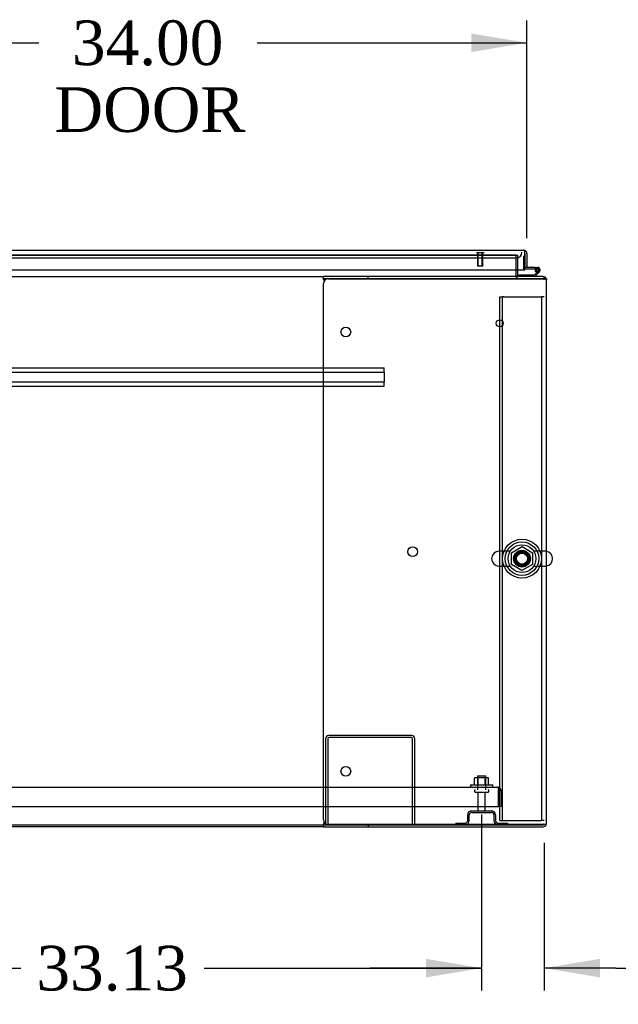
# Model space of a CAD drawing. Header units: inches. Extents: x 2 to 538, y -2 to 358.
# Tile 4 of 24: x 162 to 189, y 46 to 90. Entities that reach past the tile are written whole.
import ezdxf
from ezdxf.enums import TextEntityAlignment as Align
from ezdxf.lldxf.tags import DXFTag

# ---------------------------------------------------------------- set-up
doc = ezdxf.new("R2010")
doc.units = ezdxf.units.IN
doc.header["$MEASUREMENT"] = 0
for name, color, linetype in [('COM43135', 7, 'Continuous'), ('COM50669', 7, 'Continuous'), ('COM50677-1', 7, 'Continuous'), ('COM54746-68', 7, 'Continuous'), ('COM54926-1', 7, 'Continuous'), ('COM55738-23', 7, 'Continuous'), ('COM56145', 7, 'Continuous'), ('COM70110-4', 7, 'Continuous'), ('COM70220', 7, 'Continuous'), ('COM71189-4', 7, 'Continuous'), ('COM71190-4', 7, 'Continuous'), ('COM71196-4', 7, 'Continuous'), ('Default', 7, 'Continuous'), ('NTS166105', 7, 'Continuous'), ('NTS18024', 7, 'Continuous'), ('SCS86414', 7, 'Continuous'), ('STD26089', 7, 'Continuous'), ('STD26258', 7, 'Continuous'), ('WAF25059', 7, 'Continuous'), ('WAF25377', 7, 'Continuous'), ('WAM254785', 7, 'Continuous')]:
    doc.layers.add(name, color=color, linetype=linetype)
doc.styles.add('SEACAD_Times_New_Roman', font='times.ttf')
tags = doc.linetypes.add('HIDDEN2', pattern=[0.1875, 0.125, -0.0625]).pattern_tags.tags
tags[6:7] = [DXFTag(74, 4), DXFTag(75, 0), DXFTag(340, '0'), DXFTag(46, 0.0), DXFTag(50, 0.0), DXFTag(44, 0.0), DXFTag(45, 0.0)]
tags[4:5] = [DXFTag(74, 4), DXFTag(75, 0), DXFTag(340, '0'), DXFTag(46, 0.0), DXFTag(50, 0.0), DXFTag(44, 0.0), DXFTag(45, 0.0)]
doc.dimstyles.new('HAMMOND_(STH_-_540x360)', dxfattribs={"dimtxt": 2, "dimasz": 2.5, "dimexe": 1, "dimexo": 1, "dimgap": 0.5, "dimtad": 0, "dimtih": 1, "dimtoh": 1, "dimzin": 0, "dimdsep": 46, "dimtxsty": 'SEACAD_Times_New_Roman', "dimblk1": '_SE_FILLED', "dimblk2": '_SE_FILLED', "dimsah": 1, "dimcen": 1, "dimadec": 0, "dimazin": 0, "dimtfac": 0.8, "dimtofl": 0, "dimtmove": 0, "dimatfit": 3, "dimfxl": 1, "dimtolj": 1, "dimtzin": 0, "dimarcsym": 0})

# ---------------------------------------------------------------- blocks, each defined once
blk = doc.blocks.new('SE1')
at = {"layer": 'COM43135', "color": 7, "linetype": 'HIDDEN2'}
for p, q in [((115.732, 55.683), (183.362, 55.683)), ((183.362, 55.683), (183.362, 55.683)), ((183.362, 55.683), (183.362, 55.683)), ((183.362, 55.683), (183.362, 55.683)), ((183.422, 55.498), (183.422, 55.648)), ((183.422, 55.581), (183.471, 55.648)), ((183.422, 55.498), (183.422, 55.581)), ((183.422, 54.808), (183.422, 55.498)), ((183.422, 55.498), (183.422, 55.498)), ((183.422, 55.498), (183.422, 54.808)), ((183.547, 55.498), (183.547, 54.808)), ((115.672, 54.808), (183.422, 54.808)), ((183.547, 54.808), (183.422, 54.808))]:
    blk.add_line(p, q, dxfattribs=at)
for start, end in [(89.9411, 90), (53.806, 89.8792), (0, 53.806)]:
    blk.add_arc((183.362, 55.498), 0.185, start, end, dxfattribs=at)
blk.add_open_spline([(183.422, 55.648), (183.412, 55.659), (183.402, 55.668), (183.387, 55.677), (183.382, 55.68), (183.372, 55.683), (183.367, 55.683), (183.362, 55.683)], degree=3, knots=[0, 0, 0, 0, 0.5, 0.5, 0.75, 0.75, 1, 1, 1, 1], dxfattribs=at)
at = {"layer": 'COM50669', "color": 7, "linetype": 'HIDDEN2'}
for p, q in [((179.529, 57.996), (175.815, 57.996)), ((179.529, 57.901), (175.815, 57.901)), ((175.672, 57.853), (175.672, 53.996)), ((175.767, 57.853), (175.767, 53.996)), ((179.577, 53.996), (179.577, 57.853)), ((179.672, 53.996), (179.672, 57.853))]:
    blk.add_line(p, q, dxfattribs=at)
for centre, radius, start, end in [((175.815, 57.853), 0.143, 90, 180), ((175.815, 57.853), 0.048, 90, 180), ((179.529, 57.853), 0.143, 0, 90), ((179.529, 57.853), 0.048, 0, 90)]:
    blk.add_arc(centre, radius, start, end, dxfattribs=at)
at = {"layer": 'COM50677-1', "color": 7, "linetype": 'HIDDEN2'}
for p, q in [((183.483, 77.684), (183.608, 77.684)), ((183.483, 54.184), (183.483, 77.684)), ((183.608, 54.184), (183.608, 77.684)), ((183.668, 77.684), (183.608, 77.684)), ((183.668, 77.684), (185.298, 77.684)), ((185.298, 77.684), (185.358, 77.684)), ((185.358, 77.684), (185.358, 54.184)), ((185.483, 77.684), (185.358, 77.684)), ((183.483, 54.184), (183.608, 54.184)), ((183.608, 54.184), (183.668, 54.184)), ((183.668, 54.184), (185.298, 54.184)), ((185.298, 54.184), (185.358, 54.184)), ((185.483, 54.184), (185.358, 54.184))]:
    blk.add_line(p, q, dxfattribs=at)
blk.add_circle((184.483, 65.934), 0.375, dxfattribs=at)
at = {"layer": 'COM54746-68', "color": 7, "linetype": 'HIDDEN2'}
for p, q in [((184.546, 79.492), (184.546, 78.967)), ((184.608, 79.492), (184.546, 79.492)), ((184.571, 78.942), (184.608, 78.942)), ((185.133, 78.892), (185.072, 78.898)), ((185.085, 78.942), (185.188, 78.942)), ((185.126, 78.887), (185.133, 78.887)), ((185.224, 78.846), (185.203, 78.825)), ((184.336, 78.591), (184.336, 78.589))]:
    blk.add_line(p, q, dxfattribs=at)
at = {"layer": 'COM54746-68', "color": 7, "linetype": 'Continuous'}
for p, q in [((184.608, 79.492), (184.608, 79.492)), ((184.336, 78.651), (184.336, 78.591)), ((185.03, 78.651), (184.336, 78.651)), ((184.608, 79.004), (184.608, 79.006)), ((185.072, 79.004), (184.608, 79.004)), ((184.608, 78.942), (185.072, 78.942)), ((185.203, 78.825), (185.03, 78.651)), ((185.055, 78.589), (185.267, 78.801)), ((185.071, 78.887), (185.126, 78.887)), ((185.072, 78.942), (185.072, 79.004)), ((185.072, 79.004), (185.188, 79.004)), ((185.072, 78.942), (185.085, 78.942)), ((185.126, 78.9), (185.126, 78.875)), ((185.201, 78.95), (185.176, 78.95)), ((185.176, 78.825), (185.201, 78.825)), ((185.251, 78.875), (185.251, 78.9))]:
    blk.add_line(p, q, dxfattribs=at)
at = {"layer": 'COM54746-68', "color": 7, "linetype": 'HIDDEN2'}
for centre, radius, start, end in [((184.571, 78.967), 0.025, 180, 270), ((185.188, 78.887), 0.055, 311.1959, 180), ((185.188, 78.887), 0.055, 180, 311.1959), ((185.188, 78.887), 0.117, 252.9726, 312.392)]:
    blk.add_arc(centre, radius, start, end, dxfattribs=at)
at = {"layer": 'COM54746-68', "color": 7, "linetype": 'Continuous'}
for centre, radius, start, end in [((185.188, 78.887), 0.117, 312.392, 180), ((185.188, 78.887), 0.117, 180, 252.9726), ((185.176, 78.9), 0.05, 90, 180), ((185.176, 78.875), 0.05, 180, 270), ((185.201, 78.9), 0.05, 0, 90), ((185.201, 78.875), 0.05, 270, 0)]:
    blk.add_arc(centre, radius, start, end, dxfattribs=at)
at = {"layer": 'COM54926-1', "color": 7, "linetype": 'Continuous'}
for p, q in [((175.578, 78.494), (175.578, 78.589)), ((177.578, 78.589), (175.578, 78.589)), ((175.578, 78.494), (175.578, 78.485)), ((177.578, 78.494), (175.578, 78.494)), ((175.579, 54.217), (175.579, 78.274)), ((175.589, 78.446), (175.602, 78.374)), ((175.799, 78.494), (185.435, 78.494)), ((177.578, 78.494), (177.578, 78.589)), ((185.435, 78.589), (177.578, 78.589)), ((185.435, 78.494), (177.578, 78.494)), ((185.57, 78.494), (185.435, 78.494)), ((185.435, 78.494), (185.435, 78.494)), ((185.435, 78.494), (185.57, 78.494)), ((185.578, 54.044), (185.578, 78.446)), ((175.578, 54.006), (175.578, 53.996)), ((175.578, 53.996), (175.578, 53.901)), ((175.578, 53.996), (177.578, 53.996)), ((175.602, 54.117), (175.589, 54.044)), ((185.435, 53.997), (175.799, 53.997)), ((177.578, 53.996), (177.578, 53.901)), ((177.578, 53.996), (185.435, 53.996)), ((185.435, 53.996), (185.435, 53.997)), ((185.435, 53.997), (185.57, 53.997)), ((185.57, 53.996), (185.435, 53.996)), ((175.578, 53.901), (177.578, 53.901)), ((177.578, 53.901), (185.435, 53.901))]:
    blk.add_line(p, q, dxfattribs=at)
for centre in [(176.579, 76.104), (179.579, 66.245), (176.579, 56.386)]:
    blk.add_circle(centre, 0.218, dxfattribs=at)
for centre, radius, start, end in [((175.271, 78.377), 0.326, 12.3258, 19.284), ((175.799, 78.274), 0.22, 90, 180), ((185.435, 78.446), 0.143, 19.6129, 90), ((185.435, 78.446), 0.143, 0, 19.6129), ((175.271, 54.114), 0.326, 340.716, 347.6742), ((175.799, 54.217), 0.22, 180, 270), ((185.435, 54.044), 0.143, 270, 340.3871), ((185.435, 54.044), 0.143, 340.3871, 0)]:
    blk.add_arc(centre, radius, start, end, dxfattribs=at)
for centre, start_param, end_param in [((185.435, 78.446), 3.141593, 3.483903), ((185.435, 54.044), 2.799282, 3.141593)]:
    blk.add_ellipse(centre, major_axis=(-0.143, 0), ratio=0.99836, start_param=start_param, end_param=end_param, dxfattribs=at)
at = {"layer": 'COM55738-23', "color": 7, "linetype": 'HIDDEN2'}
for p, q in [((182.047, 54.184), (182.047, 54.434)), ((182.119, 54.184), (182.119, 54.434)), ((182.234, 54.621), (183.109, 54.621)), ((182.234, 54.549), (183.109, 54.549)), ((183.225, 54.434), (183.225, 54.184)), ((183.297, 54.434), (183.297, 54.184)), ((181.509, 54.068), (181.931, 54.068)), ((181.509, 54.068), (181.509, 53.996)), ((183.412, 54.068), (183.834, 54.068)), ((183.834, 54.068), (183.834, 53.996))]:
    blk.add_line(p, q, dxfattribs=at)
for centre, radius, start, end in [((182.234, 54.434), 0.188, 90, 180), ((182.234, 54.434), 0.116, 90, 180), ((183.109, 54.434), 0.188, 0, 90), ((183.109, 54.434), 0.115, 0, 90), ((181.931, 54.184), 0.188, 270, 0), ((181.931, 54.184), 0.116, 270, 0), ((183.412, 54.184), 0.188, 180, 270), ((183.412, 54.184), 0.116, 180, 270)]:
    blk.add_arc(centre, radius, start, end, dxfattribs=at)
at = {"layer": 'COM56145', "color": 7, "linetype": 'HIDDEN2'}
for p, q in [((120.797, 74.494), (178.297, 74.494)), ((120.797, 74.306), (178.297, 74.306)), ((178.297, 74.451), (178.297, 74.494)), ((178.297, 74.349), (178.297, 74.451)), ((178.297, 74.306), (178.297, 74.349)), ((178.297, 74.306), (178.297, 73.869)), ((120.797, 73.869), (178.297, 73.869)), ((178.297, 73.826), (178.297, 73.869)), ((178.297, 73.724), (178.297, 73.826)), ((120.797, 73.681), (178.297, 73.681)), ((178.297, 73.681), (178.297, 73.724))]:
    blk.add_line(p, q, dxfattribs=at)
at = {"layer": 'COM70110-4', "color": 7, "linetype": 'HIDDEN2'}
for q in [(151.164, 79.558), (184.203, 79.556)]:
    blk.add_line((184.203, 79.558), q, dxfattribs=at)
blk.add_circle((184.483, 65.934), 0.344, dxfattribs=at)
at = {"layer": 'COM70220', "color": 7, "linetype": 'HIDDEN2'}
for p, q in [((151.423, 79.431), (183.983, 79.431)), ((183.983, 79.431), (184.233, 79.431))]:
    blk.add_line(p, q, dxfattribs=at)
blk.add_arc((184.233, 79.681), 0.25, 270, 0, dxfattribs=at)
at = {"layer": 'COM71189-4', "color": 7, "linetype": 'HIDDEN2'}
for p, q in [((184.203, 79.556), (184.298, 79.556)), ((184.298, 78.901), (184.298, 79.556)), ((185.57, 78.494), (185.578, 78.494))]:
    blk.add_line(p, q, dxfattribs=at)
at = {"layer": 'COM71189-4', "color": 7, "linetype": 'Continuous'}
for p, q in [((184.298, 78.637), (184.298, 78.901)), ((185.578, 78.494), (185.578, 78.446)), ((175.578, 53.901), (149.69, 53.901))]:
    blk.add_line(p, q, dxfattribs=at)
for radius, end in [(0.143, 199.6129), (0.048, 270)]:
    blk.add_arc((184.346, 78.637), radius, 180, end, dxfattribs=at)
at = {"layer": 'COM71189-4', "color": 7, "linetype": 'HIDDEN2'}
blk.add_arc((184.346, 78.637), 0.143, 199.6129, 270, dxfattribs=at)
at = {"layer": 'COM71190-4', "color": 7, "linetype": 'HIDDEN2'}
for p, q in [((151.164, 79.556), (184.203, 79.556)), ((184.203, 79.556), (184.203, 78.901)), ((185.435, 78.589), (185.483, 78.589)), ((185.483, 78.446), (185.483, 78.581)), ((185.483, 53.996), (185.483, 54.044))]:
    blk.add_line(p, q, dxfattribs=at)
at = {"layer": 'COM71190-4', "color": 7, "linetype": 'Continuous'}
for p, q in [((184.203, 78.901), (184.203, 78.637)), ((123.515, 78.589), (175.578, 78.589)), ((184.203, 78.589), (184.203, 78.637)), ((185.483, 78.581), (185.483, 78.589)), ((123.515, 53.996), (175.578, 53.996))]:
    blk.add_line(p, q, dxfattribs=at)
at = {"layer": 'COM71196-4', "color": 7, "linetype": 'Continuous'}
for p, q in [((150.846, 79.776), (184.56, 79.776)), ((184.56, 79.776), (184.56, 79.776)), ((184.561, 79.776), (184.56, 79.776)), ((184.56, 79.776), (184.56, 79.776)), ((184.608, 79.633), (184.608, 79.747)), ((184.608, 79.696), (184.647, 79.747)), ((184.608, 79.633), (184.608, 79.696)), ((184.608, 78.901), (184.608, 79.633)), ((184.608, 79.633), (184.608, 79.633)), ((184.608, 79.633), (184.608, 79.006)), ((184.703, 79.633), (184.703, 79.006)), ((150.798, 78.901), (184.608, 78.901)), ((184.703, 79.006), (184.608, 79.006))]:
    blk.add_line(p, q, dxfattribs=at)
for start, end in [(89.9238, 90), (52.4964, 89.8439), (0, 52.4964)]:
    blk.add_arc((184.56, 79.633), 0.143, start, end, dxfattribs=at)
blk.add_open_spline([(184.608, 79.747), (184.6, 79.756), (184.592, 79.764), (184.58, 79.771), (184.576, 79.773), (184.568, 79.776), (184.564, 79.776), (184.56, 79.776)], degree=3, knots=[0, 0, 0, 0, 0.5, 0.5, 0.75, 0.75, 1, 1, 1, 1], dxfattribs=at)
at = {"layer": 'NTS166105', "color": 7, "linetype": 'HIDDEN2'}
for p, q in [((182.518, 56.099), (182.356, 56.099)), ((182.356, 55.779), (182.356, 56.099)), ((182.827, 56.099), (182.518, 56.099)), ((182.518, 55.779), (182.518, 56.099)), ((182.988, 56.099), (182.827, 56.099)), ((182.827, 55.779), (182.827, 56.099)), ((182.988, 55.779), (182.988, 56.099))]:
    blk.add_line(p, q, dxfattribs=at)
at = {"layer": 'NTS18024', "color": 7, "linetype": 'HIDDEN2'}
for p, q in [((184.018, 66.197), (184.488, 66.472)), ((184.488, 66.472), (184.948, 66.197)), ((184.018, 65.671), (184.018, 66.197)), ((184.948, 66.197), (184.948, 65.671)), ((184.483, 65.399), (184.018, 65.671)), ((184.948, 65.671), (184.483, 65.399))]:
    blk.add_line(p, q, dxfattribs=at)
blk.add_circle((184.483, 65.934), 0.263, dxfattribs=at)
at = {"layer": 'SCS86414', "color": 7, "linetype": 'HIDDEN2'}
for p, q in [((183.953, 66.265), (183.447, 66.265)), ((185.519, 66.265), (185.013, 66.265)), ((183.447, 65.603), (183.953, 65.603)), ((185.013, 65.603), (185.519, 65.603))]:
    blk.add_line(p, q, dxfattribs=at)
for radius in [0.625, 0.312, 0.252]:
    blk.add_circle((184.483, 65.934), radius, dxfattribs=at)
for centre, start, end in [((183.447, 65.934), 90, 270), ((185.519, 65.934), 79.6868, 90), ((185.519, 65.934), 270, 280.3132)]:
    blk.add_arc(centre, 0.331, start, end, dxfattribs=at)
at = {"layer": 'SCS86414', "color": 7, "linetype": 'Continuous'}
blk.add_arc((185.519, 65.934), 0.331, 280.3132, 79.6868, dxfattribs=at)
at = {"layer": 'STD26089', "color": 7, "linetype": 'HIDDEN2'}
for p, q in [((182.484, 56.183), (182.859, 56.183)), ((182.484, 56.183), (182.484, 55.558)), ((182.859, 55.558), (182.859, 56.183)), ((182.347, 55.528), (182.347, 55.488)), ((182.377, 55.458), (182.967, 55.458)), ((182.506, 55.458), (182.506, 54.681)), ((182.838, 54.681), (182.838, 55.458)), ((182.997, 55.488), (182.997, 55.528))]:
    blk.add_line(p, q, dxfattribs=at)
for centre, radius, start, end in [((182.377, 55.528), 0.03, 90, 180), ((182.377, 55.488), 0.03, 180, 270), ((182.967, 55.528), 0.03, 0, 90), ((182.967, 55.488), 0.03, 270, 0), ((182.566, 54.681), 0.06, 180, 270), ((182.778, 54.681), 0.06, 270, 0)]:
    blk.add_arc(centre, radius, start, end, dxfattribs=at)
at = {"layer": 'STD26258', "color": 7, "linetype": 'HIDDEN2'}
for p, q in [((182.452, 79.681), (182.452, 79.65)), ((182.764, 79.65), (182.452, 79.65)), ((182.483, 79.65), (182.483, 79.056)), ((182.514, 79.056), (182.514, 79.65)), ((182.702, 79.056), (182.702, 79.65)), ((182.733, 79.056), (182.733, 79.65)), ((182.764, 79.65), (182.764, 79.681)), ((182.733, 79.056), (182.483, 79.056))]:
    blk.add_line(p, q, dxfattribs=at)
blk.add_circle((183.483, 76.494), 0.156, dxfattribs=at)
at = {"layer": 'WAF25059', "color": 7, "linetype": 'HIDDEN2'}
for p, q in [((182.172, 55.779), (183.172, 55.779)), ((182.172, 55.779), (182.172, 55.683)), ((183.172, 55.683), (183.172, 55.779))]:
    blk.add_line(p, q, dxfattribs=at)
at = {"layer": 'WAF25377', "color": 7, "linetype": 'HIDDEN2'}
for radius in [0.875, 0.34]:
    blk.add_circle((184.483, 65.934), radius, dxfattribs=at)
at = {"layer": 'WAM254785', "color": 7, "linetype": 'HIDDEN2'}
for radius in [0.75, 0.312]:
    blk.add_circle((184.483, 65.934), radius, dxfattribs=at)
blk = doc.blocks.new('DMBLK4230')
at = {"layer": 'Default', "linetype": 'Continuous'}
for points in [[(152.047, 47.144), (152.047, 47.977), (149.547, 47.56)], [(180.172, 47.144), (182.672, 47.56), (180.172, 47.977)]]:
    blk.add_hatch(color=7, dxfattribs=at).paths.add_polyline_path(points)
at = {"layer": 'Default', "color": 7, "linetype": 'Continuous'}
for p, q in [((149.547, 54.458), (149.547, 46.56)), ((182.672, 54.458), (182.672, 46.56)), ((149.547, 47.56), (161.997, 47.56)), ((170.222, 47.56), (182.672, 47.56))]:
    blk.add_line(p, q, dxfattribs=at)
at = {"layer": 'Default', "color": 7, "linetype": 'Continuous', "style": 'SEACAD_Times_New_Roman'}
blk.add_text('33.13', height=2, dxfattribs=at).set_placement((162.697, 48.56), align=Align.TOP_LEFT)
blk = doc.blocks.new('_SE_FILLED')
at = {"color": 0}
blk.add_line((0, 0), (-1, 0), dxfattribs=at)
blk.add_solid([(0, 0), (-1, -0.1665), (-1, 0.1665), (0, 0)], dxfattribs=at)
blk = doc.blocks.new('DMBLK4234')
at = {"layer": 'Default', "linetype": 'Continuous'}
for points in [[(180.172, 47.144), (182.672, 47.56), (180.172, 47.977)], [(187.983, 47.144), (187.983, 47.977), (185.483, 47.56)]]:
    blk.add_hatch(color=7, dxfattribs=at).paths.add_polyline_path(points)
at = {"layer": 'Default', "color": 7, "linetype": 'Continuous'}
for p, q in [((182.672, 54.458), (182.672, 46.56)), ((185.483, 53.184), (185.483, 46.56)), ((182.672, 47.56), (177.672, 47.56)), ((188.692, 47.56), (185.483, 47.56)), ((188.692, 47.56), (189.692, 47.56))]:
    blk.add_line(p, q, dxfattribs=at)
at = {"layer": 'Default', "color": 7, "linetype": 'Continuous', "style": 'SEACAD_Times_New_Roman'}
for s, p in [('I/S', (197.101, 48.56)), ('2.81', (190.392, 48.56))]:
    blk.add_text(s, height=2, dxfattribs=at).set_placement(p, align=Align.TOP_LEFT)
blk = doc.blocks.new('DMBLK4240')
at = {"layer": 'Default', "linetype": 'Continuous'}
for points in [[(153.203, 89.5), (150.703, 89.084), (153.203, 88.667)], [(182.203, 89.5), (182.203, 88.667), (184.703, 89.084)]]:
    blk.add_hatch(color=7, dxfattribs=at).paths.add_polyline_path(points)
at = {"layer": 'Default', "color": 7, "linetype": 'Continuous'}
for p, q in [((150.703, 80.267), (150.703, 90.084)), ((184.703, 80.32), (184.703, 90.084)), ((150.703, 89.084), (162.809, 89.084)), ((172.597, 89.084), (184.703, 89.084))]:
    blk.add_line(p, q, dxfattribs=at)
at = {"layer": 'Default', "color": 7, "linetype": 'Continuous', "style": 'SEACAD_Times_New_Roman'}
for s, p in [('34.00', (164.291, 90.084)), ('DOOR', (163.509, 87.084))]:
    blk.add_text(s, height=2, dxfattribs=at).set_placement(p, align=Align.TOP_LEFT)

msp = doc.modelspace()

# ---------------------------------------------------------------- block references
at = {"layer": 'Default'}
msp.add_blockref('SE1', (0, 0), dxfattribs=at)

# ---------------------------------------------------------------- dimensions: what is measured, and where the dimension line sits
at = {"layer": 'Default', "color": 7, "linetype": 'Continuous'}
for base, p1, p2, angle, text, picture, middle in [((150.703, 89.084), (150.703, 79.267), (184.703, 79.32), 0.0885, '\\A1;<>\\PDOOR', 'DMBLK4240', (167.703, 89.084)), ((149.5466, 47.5605), (149.5466, 55.4585), (182.6719, 55.4585), 0, '\\A1;<>', 'DMBLK4230', (166.1093, 47.5605))]:
    dim = msp.add_linear_dim(base=base, p1=p1, p2=p2, angle=angle, text=text, dimstyle='HAMMOND_(STH_-_540x360)', dxfattribs=at)
    dim.commit()
    dim.dimension.update_dxf_attribs({"geometry": picture, "text_midpoint": middle, "dimtype": 161})
dim = msp.add_linear_dim(base=(182.672, 47.56), p1=(185.483, 54.184), p2=(182.672, 55.458), text='\\A1;<> I/S', dimstyle='HAMMOND_(STH_-_540x360)', override={"dimtmove": 1}, dxfattribs=at)
dim.commit()
dim.dimension.update_dxf_attribs({"geometry": 'DMBLK4234', "text_midpoint": (189.692, 47.56), "dimtype": 160})

doc.saveas('drawing.dxf')
